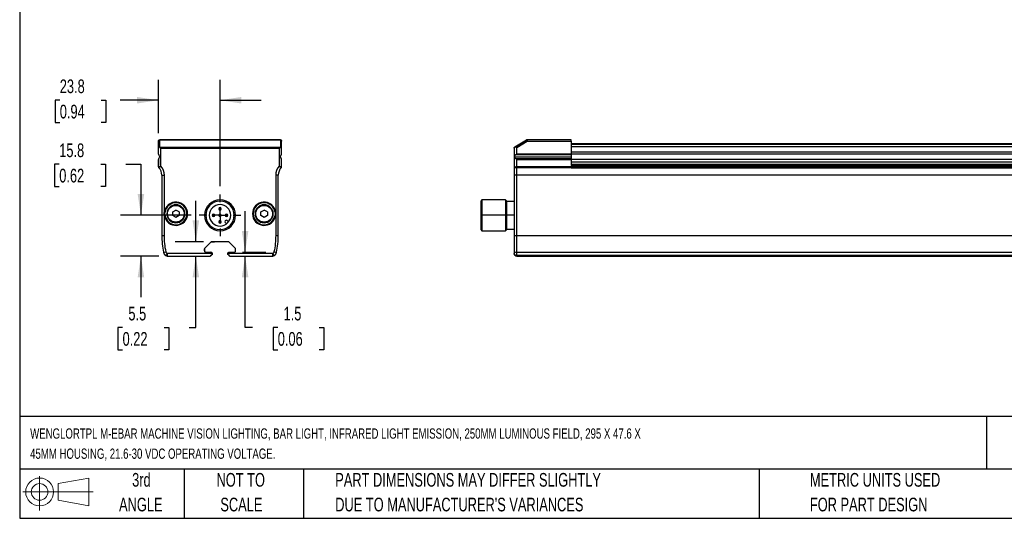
# Model space of a CAD drawing. Header units: millimetres. Extents: x 32 to 1365, y 32 to 1048.
# Tile 1 of 7: x 32 to 793, y 32 to 417. Entities that reach past the tile are written whole.
import ezdxf

# ---------------------------------------------------------------- set-up
doc = ezdxf.new("R2010")
doc.units = ezdxf.units.MM
doc.header["$LTSCALE"] = 5
doc.linetypes.add('CENTERX2', pattern=[20.32, 12.7, -2.54, 2.54, -2.54])
doc.layers.add('CENTER', color=40, linetype='CENTERX2')
doc.layers.add('DIMENSIONS', color=140, linetype='Continuous', lineweight=25)
doc.layers.add('TEXT', color=140, linetype='Continuous', lineweight=25)
doc.styles.add('SLDTEXTSTYLE0', font='TXT', dxfattribs={"width": 0.7})
doc.dimstyles.new('SLDDIMSTYLE0', dxfattribs={"dimtxt": 10.790039, "dimasz": 16.51, "dimexe": 0, "dimexo": 0.0625, "dimgap": 2.69751, "dimtad": 0, "dimtih": 1, "dimtoh": 1, "dimlfac": 0.5, "dimrnd": 1e-09, "dimzin": 12, "dimdsep": 46, "dimtxsty": 'SLDTEXTSTYLE0', "dimsah": 1, "dimcen": 0.09, "dimadec": 0, "dimazin": 3, "dimtfac": 1, "dimtmove": 0, "dimatfit": 0, "dimfxl": 0, "dimfrac": 2, "dimtolj": 1, "dimtzin": 12, "dimarcsym": 0})

# ---------------------------------------------------------------- blocks, each defined once
blk = doc.blocks.new('Block11')
at = {"color": 7, "linetype": 'Continuous', "lineweight": 18}
for p, q in [((12.94, 26.55), (12.94, 0)), ((27.4, 20.84), (50.88, 25.16)), ((50.88, 25.16), (50.88, 3.66)), ((27.4, 7.98), (27.4, 20.84)), ((0, 14.41), (54.37, 14.41)), ((27.4, 7.98), (50.88, 3.66))]:
    blk.add_line(p, q, dxfattribs=at)
for radius in [10.75, 6.43]:
    blk.add_circle((12.94, 14.41), radius, dxfattribs=at)
blk = doc.blocks.new('Block12')
at = {"color": 7, "linetype": 'Continuous'}
blk.add_blockref('Block11', (0, 0), dxfattribs=at)
blk = doc.blocks.new('SW_NOTE_0')
at = {"layer": 'TEXT', "color": 0, "char_height": 7.9375, "attachment_point": 1, "style": 'SLDTEXTSTYLE0'}
for s, insert in [('WENGLORTPL M-EBAR MACHINE VISION LIGHTING, BAR LIGHT, INFRARED LIGHT EMISSION, 250MM LUMINOUS FIELD, 295 X 47.6 X', (0, 10.23)), ('45MM HOUSING, 21.6-30 VDC OPERATING VOLTAGE.', (0, -5.35))]:
    blk.add_mtext(s, dxfattribs=dict(at, insert=insert))
blk = doc.blocks.new('SW_NOTE_0_3')
at = {"layer": 'TEXT', "color": 0, "char_height": 10.5833, "attachment_point": 1, "style": 'SLDTEXTSTYLE0'}
for s, insert in [('PART DIMENSIONS MAY DIFFER SLIGHTLY', (0, 13.64)), ("DUE TO MANUFACTURER'S VARIANCES", (0, -5.47))]:
    blk.add_mtext(s, dxfattribs=dict(at, insert=insert))
blk = doc.blocks.new('SW_NOTE_0_4')
at = {"layer": 'TEXT', "color": 0, "char_height": 10.583, "attachment_point": 2, "style": 'SLDTEXTSTYLE0'}
for s, insert in [('NOT TO', (26.29, 13.64)), ('SCALE', (26.77, -5.47))]:
    blk.add_mtext(s, dxfattribs=dict(at, insert=insert))
blk = doc.blocks.new('SW_NOTE_0_5')
at = {"layer": 'TEXT', "color": 0, "char_height": 10.583, "attachment_point": 2, "style": 'SLDTEXTSTYLE0'}
for s, insert in [('3rd', (11.58, 13.64)), ('ANGLE', (11.09, -5.47))]:
    blk.add_mtext(s, dxfattribs=dict(at, insert=insert))
blk = doc.blocks.new('SW_NOTE_0_6')
at = {"layer": 'TEXT', "color": 0, "char_height": 10.5833, "attachment_point": 1, "style": 'SLDTEXTSTYLE0'}
for s, insert in [('METRIC UNITS USED', (0, 13.64)), ('FOR PART DESIGN', (0, -5.47))]:
    blk.add_mtext(s, dxfattribs=dict(at, insert=insert))
blk = doc.blocks.new('_D_9')
at = {"layer": 'DIMENSIONS'}
for p, q in [((62.31, 305.64), (58.69, 305.64)), ((58.69, 305.64), (58.69, 288.49)), ((94.38, 305.64), (98, 305.64)), ((98, 305.64), (98, 288.49)), ((113.83, 305.64), (125.44, 305.64)), ((125.44, 305.64), (125.44, 266.13)), ((58.69, 288.49), (62.31, 288.49)), ((98, 288.49), (94.38, 288.49)), ((164.13, 266.13), (109.57, 266.13)), ((139.37, 234.63), (109.57, 234.63)), ((125.44, 234.63), (125.44, 202.88))]:
    blk.add_line(p, q, dxfattribs=at)
for points in [[(125.44, 266.13), (127.98, 282.64), (122.9, 282.64)], [(125.44, 234.63), (122.9, 218.12), (127.98, 218.12)]]:
    blk.add_solid(points, dxfattribs=at)
at = {"layer": 'DIMENSIONS', "char_height": 10.583, "attachment_point": 1, "style": 'SLDTEXTSTYLE0'}
for s, insert in [('15.8', (62.31, 321.7)), ('0.62', (62.31, 302.13))]:
    blk.add_mtext(s, dxfattribs=dict(at, insert=insert))
blk = doc.blocks.new('_D_10')
at = {"layer": 'DIMENSIONS'}
for p, q in [((138.93, 329.78), (138.93, 371.02)), ((186.56, 288.56), (186.56, 371.02)), ((62.73, 355.14), (59.1, 355.14)), ((59.1, 355.14), (59.1, 338)), ((94.79, 355.14), (98.42, 355.14)), ((98.42, 355.14), (98.42, 338)), ((138.93, 355.14), (109.41, 355.14)), ((186.56, 355.14), (218.31, 355.14)), ((59.1, 338), (62.73, 338)), ((98.42, 338), (94.79, 338))]:
    blk.add_line(p, q, dxfattribs=at)
for points in [[(138.93, 355.14), (122.42, 357.68), (122.42, 352.6)], [(186.56, 355.14), (203.07, 352.6), (203.07, 357.68)]]:
    blk.add_solid(points, dxfattribs=at)
at = {"layer": 'DIMENSIONS', "char_height": 10.583, "attachment_point": 1, "style": 'SLDTEXTSTYLE0'}
for s, insert in [('23.8', (62.73, 371.2)), ('0.94', (62.73, 351.64))]:
    blk.add_mtext(s, dxfattribs=dict(at, insert=insert))
blk = doc.blocks.new('_D_11')
at = {"layer": 'DIMENSIONS'}
for p, q in [((205.95, 237.61), (205.95, 269.36)), ((203.93, 237.61), (221.83, 237.61)), ((205.95, 179.35), (205.95, 234.63)), ((211.71, 179.35), (205.95, 179.35)), ((231.16, 179.35), (227.54, 179.35)), ((227.54, 179.35), (227.54, 162.2)), ((263.23, 179.35), (266.85, 179.35)), ((266.85, 179.35), (266.85, 162.2)), ((227.54, 162.2), (231.16, 162.2)), ((266.85, 162.2), (263.23, 162.2))]:
    blk.add_line(p, q, dxfattribs=at)
for points in [[(205.95, 237.61), (208.49, 254.12), (203.41, 254.12)], [(205.95, 234.63), (203.41, 218.12), (208.49, 218.12)]]:
    blk.add_solid(points, dxfattribs=at)
at = {"layer": 'DIMENSIONS', "char_height": 10.583, "attachment_point": 1, "style": 'SLDTEXTSTYLE0'}
for s, insert in [('1.5', (235.65, 195.4)), ('0.06', (231.16, 175.84))]:
    blk.add_mtext(s, dxfattribs=dict(at, insert=insert))
blk = doc.blocks.new('_D_12')
at = {"layer": 'DIMENSIONS'}
for p, q in [((167.88, 245.65), (167.88, 277.4)), ((173.74, 245.65), (152, 245.65)), ((167.88, 179.35), (167.88, 234.63)), ((111.24, 179.35), (107.62, 179.35)), ((107.62, 179.35), (107.62, 162.2)), ((143.31, 179.35), (146.93, 179.35)), ((146.93, 179.35), (146.93, 162.2)), ((162.76, 179.35), (167.88, 179.35)), ((107.62, 162.2), (111.24, 162.2)), ((146.93, 162.2), (143.31, 162.2))]:
    blk.add_line(p, q, dxfattribs=at)
for points in [[(167.88, 245.65), (170.42, 262.16), (165.34, 262.16)], [(167.88, 234.63), (165.34, 218.12), (170.42, 218.12)]]:
    blk.add_solid(points, dxfattribs=at)
at = {"layer": 'DIMENSIONS', "char_height": 10.583, "attachment_point": 1, "style": 'SLDTEXTSTYLE0'}
for s, insert in [('5.5', (115.73, 195.4)), ('0.22', (111.24, 175.84))]:
    blk.add_mtext(s, dxfattribs=dict(at, insert=insert))
blk = doc.blocks.new('SW_CENTERMARKSYMBOL_0')
at = {"layer": 'CENTER', "color": 0}
for p, q in [((0, 10.16), (0, 16.08)), ((-10.16, 0), (-16.08, 0)), ((0, 0), (-5.08, 0)), ((0, 0), (0, 5.08)), ((0, 0), (0, -5.08)), ((0, 0), (5.08, 0)), ((10.16, 0), (16.08, 0)), ((0, -10.16), (0, -16.08))]:
    blk.add_line(p, q, dxfattribs=at)

msp = doc.modelspace()

# ---------------------------------------------------------------- linework, layer by layer
for p, q in [((138.929, 318.607), (138.929, 323.432)), ((139.929, 318.865), (139.929, 324.289)), ((232.99, 324.631), (140.129, 324.631)), ((140.129, 324.489), (232.99, 324.489)), ((233.189, 324.289), (233.189, 318.865)), ((234.189, 318.607), (234.189, 323.432)), ((423.324, 324.289), (414.283, 318.865)), ((414.283, 318.865), (423.324, 324.289)), ((415.798, 318.607), (423.838, 323.432)), ((423.657, 324.489), (423.657, 324.489)), ((423.838, 323.432), (457.798, 323.432)), ((457.798, 324.631), (424.171, 324.631)), ((457.798, 323.432), (457.798, 324.631)), ((457.798, 323.432), (457.798, 313.471)), ((957.798, 321.431), (457.798, 321.431)), ((457.798, 321.231), (957.798, 321.231)), ((957.798, 321.031), (457.798, 321.031)), ((138.929, 313.471), (138.929, 318.607)), ((139.929, 318.865), (233.189, 318.865)), ((140.929, 304.052), (140.929, 318.007)), ((140.929, 318.007), (232.189, 318.007)), ((232.189, 318.007), (232.189, 304.052)), ((234.189, 313.471), (234.189, 318.607)), ((413.798, 318.007), (413.798, 304.052)), ((414.283, 318.865), (414.283, 318.865)), ((457.798, 312.791), (414.8, 312.791)), ((457.798, 313.346), (415.62, 313.346)), ((457.798, 313.365), (415.646, 313.365)), ((457.798, 313.389), (415.68, 313.389)), ((457.798, 313.436), (415.748, 313.436)), ((415.798, 313.471), (415.798, 318.607)), ((457.798, 313.471), (415.798, 313.471)), ((957.798, 319.031), (457.798, 319.031)), ((457.798, 315.336), (957.798, 315.336)), ((457.798, 313.686), (957.798, 313.686)), ((457.798, 313.471), (457.798, 313.436)), ((457.798, 313.436), (457.798, 313.389)), ((457.798, 313.389), (457.798, 313.365)), ((457.798, 313.365), (457.798, 313.346)), ((457.798, 312.791), (457.798, 311.431)), ((138.929, 303.657), (138.929, 309.392)), ((138.929, 309.392), (138.929, 304.631)), ((234.189, 303.657), (234.189, 309.392)), ((234.189, 304.631), (234.189, 309.392)), ((414.198, 311.431), (457.798, 311.431)), ((414.8, 310.072), (457.798, 310.072)), ((414.842, 310.046), (457.798, 310.046)), ((414.899, 310.009), (457.798, 310.009)), ((414.929, 309.99), (457.798, 309.99)), ((414.952, 309.975), (457.798, 309.975)), ((415.798, 303.657), (415.798, 309.392)), ((415.798, 309.392), (457.798, 309.392)), ((457.798, 311.431), (457.798, 310.072)), ((457.798, 310.072), (457.798, 310.046)), ((457.798, 310.046), (457.798, 310.009)), ((457.798, 310.009), (457.798, 309.99)), ((457.798, 309.99), (457.798, 309.975)), ((457.798, 309.392), (457.798, 304.631)), ((957.798, 309.177), (457.798, 309.177)), ((457.798, 307.527), (957.798, 307.527)), ((457.798, 305.631), (957.798, 305.631)), ((957.798, 305.231), (457.798, 305.231)), ((457.798, 304.631), (957.798, 304.631)), ((141.559, 297.231), (143.559, 297.231)), ((141.559, 297.231), (141.559, 250.631)), ((143.559, 268.669), (143.559, 297.231)), ((229.559, 297.231), (229.559, 268.669)), ((231.559, 297.231), (229.559, 297.231)), ((231.559, 250.631), (231.559, 297.231)), ((415.798, 297.231), (413.798, 297.231)), ((413.798, 297.231), (413.798, 268.669)), ((457.798, 303.655), (415.798, 303.657)), ((457.798, 302.954), (415.798, 302.952)), ((415.798, 297.231), (415.798, 302.952)), ((976.098, 297.231), (415.798, 297.231)), ((415.798, 250.631), (415.798, 297.231)), ((957.798, 303.655), (457.798, 303.655)), ((457.798, 302.954), (957.798, 302.954)), ((388.978, 278.131), (387.978, 277.131)), ((387.978, 277.131), (387.978, 266.131)), ((407.178, 278.131), (388.978, 278.131)), ((388.978, 278.131), (388.978, 266.131)), ((408.178, 277.131), (407.178, 278.131)), ((407.178, 278.131), (407.178, 266.131)), ((408.178, 266.131), (408.178, 277.131)), ((413.798, 276.881), (408.178, 276.881)), ((143.559, 268.669), (144.054, 268.595)), ((145.959, 267.331), (145.459, 267.331)), ((149.965, 268.771), (152.459, 270.211)), ((149.965, 265.891), (149.965, 268.771)), ((154.953, 268.771), (152.459, 270.211)), ((154.953, 268.771), (154.953, 265.891)), ((159.459, 267.331), (158.959, 267.331)), ((185.559, 271.131), (186.291, 271.131)), ((186.828, 271.131), (187.559, 271.131)), ((212.159, 267.331), (211.659, 267.331)), ((214.159, 267.331), (213.659, 267.331)), ((218.165, 268.771), (220.659, 270.211)), ((218.165, 265.891), (218.165, 268.771)), ((223.153, 268.771), (220.659, 270.211)), ((223.153, 268.771), (223.153, 265.891)), ((227.659, 267.331), (227.159, 267.331)), ((229.065, 268.595), (229.559, 268.669)), ((413.798, 268.463), (413.798, 267.331)), ((413.798, 267.331), (413.798, 266.131)), ((144.054, 266.068), (143.559, 265.994)), ((143.559, 250.631), (143.559, 265.994)), ((152.459, 264.451), (149.965, 265.891)), ((154.953, 265.891), (152.459, 264.451)), ((175.559, 266.131), (174.559, 266.131)), ((180.559, 266.131), (181.291, 266.131)), ((181.828, 266.131), (182.559, 266.131)), ((185.559, 266.131), (186.291, 266.131)), ((185.559, 261.131), (186.291, 261.131)), ((186.828, 266.131), (187.559, 266.131)), ((186.828, 261.131), (187.559, 261.131)), ((190.559, 266.131), (191.291, 266.131)), ((190.731, 260.262), (191.518, 259.476)), ((191.828, 266.131), (192.559, 266.131)), ((192.428, 261.96), (193.215, 261.173)), ((198.559, 266.131), (197.559, 266.131)), ((220.659, 264.451), (218.165, 265.891)), ((223.153, 265.891), (220.659, 264.451)), ((229.559, 265.994), (229.065, 266.068)), ((229.559, 265.994), (229.559, 250.631)), ((388.978, 266.131), (387.978, 266.131)), ((387.978, 266.131), (387.978, 255.131)), ((388.978, 266.131), (388.978, 254.131)), ((407.178, 266.131), (388.978, 266.131)), ((407.178, 266.131), (407.178, 254.131)), ((408.178, 266.131), (407.178, 266.131)), ((408.178, 255.131), (408.178, 266.131)), ((413.798, 266.131), (408.178, 266.131)), ((413.798, 265.994), (413.798, 250.631)), ((387.978, 255.131), (388.978, 254.131)), ((388.978, 254.131), (407.178, 254.131)), ((407.178, 254.131), (408.178, 255.131)), ((408.178, 255.381), (413.798, 255.381)), ((141.559, 250.631), (143.559, 250.631)), ((179.379, 245.36), (174.83, 240.812)), ((179.388, 245.339), (174.852, 240.803)), ((193.033, 245.653), (180.086, 245.653)), ((180.095, 245.631), (182.359, 245.631)), ((182.359, 245.631), (182.381, 245.653)), ((190.759, 245.631), (190.737, 245.653)), ((193.024, 245.631), (190.759, 245.631)), ((198.266, 240.803), (193.731, 245.339)), ((198.288, 240.812), (193.74, 245.36)), ((229.559, 250.631), (231.559, 250.631)), ((413.798, 250.631), (415.798, 250.631)), ((415.798, 237.494), (415.798, 250.631)), ((415.798, 250.631), (976.098, 250.631)), ((142.901, 237.494), (144.859, 237.898)), ((180.54, 236.631), (145.719, 236.631)), ((145.719, 236.631), (145.719, 234.631)), ((174.537, 240.105), (174.537, 238.61)), ((174.559, 238.631), (174.559, 240.096)), ((175.537, 237.61), (179.537, 237.61)), ((175.559, 237.631), (179.559, 237.631)), ((180.559, 236.031), (180.559, 236.631)), ((192.559, 236.031), (192.559, 236.631)), ((227.399, 236.631), (192.578, 236.631)), ((193.559, 237.631), (197.559, 237.631)), ((193.581, 237.61), (197.581, 237.61)), ((198.559, 238.631), (198.559, 240.096)), ((198.581, 238.61), (198.581, 240.105)), ((227.399, 234.631), (227.399, 236.631)), ((228.259, 237.898), (230.218, 237.494)), ((415.798, 237.494), (976.098, 237.494)), ((415.798, 234.961), (415.798, 237.494)), ((145.719, 234.631), (179.159, 234.631)), ((179.559, 235.031), (179.559, 235.231)), ((179.959, 235.631), (180.159, 235.631)), ((193.159, 235.631), (192.959, 235.631)), ((193.159, 235.631), (193.216, 235.627)), ((193.559, 235.031), (193.559, 235.231)), ((193.959, 234.631), (227.399, 234.631)), ((976.098, 234.961), (415.798, 234.961)), ((415.798, 234.961), (415.798, 234.631)), ((415.798, 234.631), (976.098, 234.631))]:
    msp.add_line(p, q)
for centre, radius, start, end in [((133.4, 297.231), 8.159, 360, 44.519596), ((239.718, 297.231), 8.159, 135.480404, 180), ((152.459, 267.331), 8.5, 0, 171.450921), ((152.459, 267.331), 7, 0, 180), ((186.559, 266.131), 12, 0, 180), ((186.559, 266.131), 11, 0, 180), ((186.559, 266.131), 8.3, 0, 180), ((220.659, 267.331), 8.5, 8.549079, 180), ((220.659, 267.331), 7, 0, 180), ((152.459, 267.331), 8.5, 188.549079, 0), ((152.459, 267.331), 7, 180, 0), ((181.559, 266.131), 1, 0, 180), ((181.559, 266.131), 0.268, 0, 180), ((186.559, 271.131), 1, 0, 180), ((186.559, 271.131), 1, 180, 0), ((186.559, 266.131), 1, 0, 180), ((186.559, 271.131), 0.268, 0, 180), ((186.559, 271.131), 0.268, 180, 0), ((186.559, 266.131), 0.268, 0, 180), ((191.559, 266.131), 1, 0, 180), ((191.559, 266.131), 0.268, 0, 180), ((220.659, 267.331), 8.5, 180, 351.450921), ((220.659, 267.331), 7, 180, 0), ((186.559, 266.131), 12, 180, 0), ((186.559, 266.131), 11, 180, 0), ((186.559, 266.131), 8.3, 180, 0), ((181.559, 266.131), 1, 180, 0), ((181.559, 266.131), 0.268, 180, 0), ((186.559, 266.131), 1, 180, 0), ((186.559, 261.131), 1, 0, 180), ((186.559, 261.131), 1, 180, 0), ((186.559, 266.131), 0.268, 180, 0), ((186.559, 261.131), 0.268, 0, 180), ((186.559, 261.131), 0.268, 180, 0), ((191.58, 261.111), 1.2, 45, 180), ((191.58, 261.111), 1.2, 180, 225), ((191.559, 266.131), 1, 180, 0), ((191.559, 266.131), 0.268, 180, 0), ((206.559, 250.631), 65, 180, 191.660685), ((180.086, 244.653), 1, 89.999938, 135.000062), ((180.095, 244.631), 1, 90, 135), ((193.024, 244.631), 1, 45, 90), ((193.033, 244.653), 1, 44.999938, 90.000062), ((166.559, 250.631), 65, 348.339315, 360), ((146.818, 238.302), 4, 191.660685, 236.666094), ((175.537, 240.105), 1, 134.999938, 180.000031), ((175.537, 238.61), 1, 180, 270.000747), ((175.559, 240.096), 1, 135, 180), ((175.559, 238.631), 1, 180, 270), ((179.537, 236.61), 1, 33.547656, 90.000729), ((179.559, 236.631), 1, 0, 90), ((197.559, 240.096), 1, 0, 45), ((197.581, 240.105), 1, 359.999938, 45.000062), ((226.3, 238.302), 4, 303.333906, 348.339315), ((415.318, 240.271), 2.818, 237.349115, 279.798039), ((415.798, 236.631), 2, 180, 270), ((145.719, 236.631), 2, 236.666094, 270), ((227.399, 236.631), 2, 270, 303.333906)]:
    msp.add_arc(centre, radius, start, end)
for points, knots in [([(138.929, 323.432), (138.931, 323.482), (138.935, 323.579), (138.961, 323.718), (139, 323.845), (139.048, 323.957), (139.103, 324.057), (139.161, 324.143), (139.22, 324.216), (139.334, 324.339), (139.528, 324.485), (139.822, 324.609), (140.028, 324.624), (140.129, 324.631)], [0, 0, 0, 0, 0.0814671, 0.1577432, 0.22882991, 0.29472954, 0.35544532, 0.41098173, 0.46134496, 0.50654365, 0.6781882, 0.84244531, 1, 1, 1, 1]), ([(139.929, 324.289), (139.667, 324.289), (139.407, 324.197), (139.037, 323.879), (138.929, 323.656), (138.929, 323.432)], [0, 0, 0, 0, 0.5, 0.5, 1, 1, 1, 1]), ([(140.129, 324.489), (140.115, 324.488), (140.088, 324.487), (140.049, 324.474), (140.015, 324.455), (139.974, 324.42), (139.936, 324.364), (139.932, 324.315), (139.929, 324.289)], [0, 0, 0, 0, 0.08583, 0.1759767, 0.2794135, 0.4022347, 0.6822456, 1, 1, 1, 1]), ([(232.99, 324.631), (233.04, 324.63), (233.141, 324.626), (233.291, 324.596), (233.439, 324.548), (233.583, 324.479), (233.718, 324.39), (233.862, 324.264), (234.014, 324.075), (234.157, 323.79), (234.178, 323.559), (234.189, 323.432)], [0, 0, 0, 0, 0.0781504, 0.1578977, 0.2393358, 0.3225534, 0.4076333, 0.494653, 0.626455, 0.7949133, 1, 1, 1, 1]), ([(233.189, 324.289), (233.188, 324.307), (233.186, 324.34), (233.166, 324.388), (233.135, 324.429), (233.096, 324.461), (233.047, 324.484), (233.008, 324.487), (232.99, 324.489)], [0, 0, 0, 0, 0.214888, 0.4126338, 0.59816, 0.7566533, 0.884538, 1, 1, 1, 1]), ([(234.189, 323.432), (234.189, 323.656), (234.081, 323.879), (233.711, 324.197), (233.451, 324.289), (233.189, 324.289)], [0, 0, 0, 0, 0.5, 0.5, 1, 1, 1, 1]), ([(423.324, 324.289), (423.353, 324.307), (423.409, 324.34), (423.488, 324.388), (423.557, 324.429), (423.611, 324.461), (423.649, 324.484), (423.654, 324.487), (423.657, 324.489)], [0, 0, 0, 0, 0.214888, 0.4126338, 0.59816, 0.7566533, 0.884538, 1, 1, 1, 1]), ([(423.657, 324.489), (423.655, 324.488), (423.653, 324.487), (423.632, 324.474), (423.6, 324.455), (423.542, 324.42), (423.448, 324.364), (423.367, 324.315), (423.324, 324.289)], [0, 0, 0, 0, 0.08583, 0.1759767, 0.2794135, 0.4022347, 0.6822456, 1, 1, 1, 1]), ([(423.838, 323.432), (423.704, 323.656), (423.57, 323.879), (423.379, 324.197), (423.324, 324.289), (423.324, 324.289)], [0, 0, 0, 0, 0.5, 0.5, 1, 1, 1, 1]), ([(424.146, 324.539), (424.117, 324.558), (424.063, 324.593), (423.971, 324.603), (423.878, 324.59), (423.809, 324.563), (423.776, 324.55)], [0, 0, 0, 0, 0.3127838, 0.5807285, 0.8070107, 1, 1, 1, 1]), ([(424.145, 324.539), (424.136, 324.507), (424.118, 324.439), (424.067, 324.252), (423.996, 324.006), (423.915, 323.711), (423.865, 323.529), (423.838, 323.432)], [0, 0, 0, 0, 0.1580813, 0.3300121, 0.6096987, 0.791134, 1, 1, 1, 1]), ([(424.171, 324.631), (424.169, 324.623), (424.166, 324.613), (424.146, 324.541), (424.145, 324.539)], [0, 0, 0, 0, 0.9747034, 1, 1, 1, 1]), ([(139.78, 318.778), (139.734, 318.788), (139.64, 318.809), (139.506, 318.822), (139.377, 318.824), (139.255, 318.814), (139.146, 318.792), (139.052, 318.757), (138.986, 318.715), (138.939, 318.663), (138.933, 318.628), (138.929, 318.607)], [0, 0, 0, 0, 0.08906779, 0.18311141, 0.28261815, 0.38799937, 0.49960131, 0.61737731, 0.74960919, 0.85083433, 1, 1, 1, 1]), ([(138.929, 313.471), (138.931, 313.429), (138.933, 313.353), (138.952, 313.254), (138.968, 313.195), (138.976, 313.169), (138.977, 313.167)], [0, 0, 0, 0, 0.4131607, 0.7394256, 0.978784, 1, 1, 1, 1]), ([(138.977, 313.167), (138.995, 313.117), (139.029, 313.022), (139.087, 312.934), (139.114, 312.892)], [0, 0, 0, 0, 0.530129, 1, 1, 1, 1]), ([(139.196, 312.791), (139.319, 312.659), (139.462, 312.464), (139.668, 311.988), (139.729, 311.708), (139.729, 311.155), (139.669, 310.879), (139.462, 310.399), (139.319, 310.204), (139.196, 310.072)], [0, 0, 0, 0, 0.25, 0.25, 0.5, 0.5, 0.75, 0.75, 1, 1, 1, 1]), ([(139.78, 318.778), (139.82, 318.755), (139.903, 318.706), (140.037, 318.621), (140.183, 318.525), (140.366, 318.402), (140.616, 318.229), (140.814, 318.089), (140.929, 318.007)], [0, 0, 0, 0, 0.1105027, 0.2305063, 0.3600885, 0.4993112, 0.7065266, 1, 1, 1, 1]), ([(232.189, 318.007), (232.251, 318.051), (232.367, 318.133), (232.527, 318.246), (232.661, 318.339), (232.846, 318.466), (233.073, 318.619), (233.255, 318.728), (233.339, 318.778)], [0, 0, 0, 0, 0.1576244, 0.2936686, 0.4081329, 0.5010202, 0.7696282, 1, 1, 1, 1]), ([(234.189, 318.607), (234.187, 318.622), (234.184, 318.648), (234.161, 318.683), (234.125, 318.719), (234.067, 318.757), (233.954, 318.799), (233.792, 318.825), (233.576, 318.825), (233.415, 318.793), (233.339, 318.778)], [0, 0, 0, 0, 0.1044095, 0.1877565, 0.2500366, 0.3827238, 0.5006614, 0.6830749, 0.848885, 1, 1, 1, 1]), ([(233.389, 311.431), (233.391, 311.488), (233.393, 311.601), (233.415, 311.767), (233.448, 311.927), (233.495, 312.081), (233.565, 312.26), (233.664, 312.454), (233.795, 312.647), (233.88, 312.743), (233.923, 312.791)], [0, 0, 0, 0, 0.10276574, 0.20308158, 0.30207098, 0.40090254, 0.50075013, 0.66588114, 0.8304321, 1, 1, 1, 1]), ([(233.923, 312.791), (233.955, 312.83), (234.025, 312.911), (234.071, 313.001), (234.095, 313.048)], [0, 0, 0, 0, 0.4735661, 1, 1, 1, 1]), ([(234.095, 313.048), (234.096, 313.051), (234.116, 313.094), (234.154, 313.193), (234.171, 313.291), (234.181, 313.346)], [0, 0, 0, 0, 0.0279475, 0.4474191, 1, 1, 1, 1]), ([(234.186, 313.389), (234.186, 313.399), (234.187, 313.418), (234.188, 313.43), (234.189, 313.436)], [0, 0, 0, 0, 0.5329511, 1, 1, 1, 1]), ([(413.798, 318.007), (413.799, 318.051), (413.802, 318.133), (413.825, 318.246), (413.853, 318.339), (413.904, 318.466), (413.992, 318.619), (414.107, 318.728), (414.161, 318.778)], [0, 0, 0, 0, 0.1576244, 0.2936686, 0.4081329, 0.5010202, 0.7696282, 1, 1, 1, 1]), ([(414.161, 318.778), (414.134, 318.755), (414.078, 318.706), (414.006, 318.621), (413.939, 318.525), (413.875, 318.402), (413.813, 318.229), (413.803, 318.089), (413.798, 318.007)], [0, 0, 0, 0, 0.1105027, 0.2305063, 0.3600885, 0.4993112, 0.7065266, 1, 1, 1, 1]), ([(415.798, 318.607), (415.732, 318.622), (415.613, 318.648), (415.457, 318.683), (415.285, 318.719), (415.094, 318.757), (414.841, 318.799), (414.587, 318.825), (414.343, 318.825), (414.22, 318.793), (414.161, 318.778)], [0, 0, 0, 0, 0.1044095, 0.1877565, 0.2500366, 0.3827238, 0.5006614, 0.6830749, 0.848885, 1, 1, 1, 1]), ([(414.198, 311.431), (414.199, 311.488), (414.201, 311.601), (414.217, 311.767), (414.244, 311.927), (414.282, 312.081), (414.344, 312.26), (414.443, 312.454), (414.596, 312.647), (414.731, 312.743), (414.8, 312.791)], [0, 0, 0, 0, 0.10276574, 0.20308158, 0.30207098, 0.40090254, 0.50075013, 0.66588114, 0.8304321, 1, 1, 1, 1]), ([(414.8, 312.791), (414.861, 312.83), (414.989, 312.911), (415.121, 313.001), (415.191, 313.048)], [0, 0, 0, 0, 0.4735661, 1, 1, 1, 1]), ([(415.191, 313.048), (415.195, 313.051), (415.258, 313.094), (415.4, 313.193), (415.54, 313.291), (415.62, 313.346)], [0, 0, 0, 0, 0.0279475, 0.4474191, 1, 1, 1, 1]), ([(415.68, 313.389), (415.691, 313.399), (415.711, 313.418), (415.736, 313.43), (415.748, 313.436)], [0, 0, 0, 0, 0.5329511, 1, 1, 1, 1]), ([(457.798, 313.346), (457.798, 313.294), (457.798, 313.192), (457.798, 313.046), (457.798, 312.91), (457.798, 312.831), (457.798, 312.791)], [0, 0, 0, 0, 0.2536819, 0.5007548, 0.7474432, 1, 1, 1, 1]), ([(138.933, 309.474), (138.932, 309.464), (138.931, 309.445), (138.93, 309.433), (138.93, 309.427)], [0, 0, 0, 0, 0.5329616, 1, 1, 1, 1]), ([(139.023, 309.815), (139.022, 309.812), (139.002, 309.769), (138.964, 309.67), (138.947, 309.572), (138.937, 309.517)], [0, 0, 0, 0, 0.0279455, 0.4474394, 1, 1, 1, 1]), ([(139.196, 310.072), (139.163, 310.033), (139.094, 309.952), (139.048, 309.862), (139.023, 309.815)], [0, 0, 0, 0, 0.473569, 1, 1, 1, 1]), ([(233.923, 310.072), (233.897, 310.1), (233.846, 310.156), (233.767, 310.259), (233.69, 310.373), (233.617, 310.499), (233.519, 310.705), (233.413, 311.015), (233.397, 311.292), (233.389, 311.431)], [0, 0, 0, 0, 0.10309, 0.2035835, 0.302657, 0.4015385, 0.501463, 0.7484152, 1, 1, 1, 1]), ([(234.141, 309.699), (234.122, 309.749), (234.087, 309.845), (234.029, 309.933), (234.001, 309.975)], [0, 0, 0, 0, 0.530649, 1, 1, 1, 1]), ([(234.189, 309.392), (234.188, 309.435), (234.185, 309.512), (234.166, 309.612), (234.15, 309.671), (234.142, 309.696), (234.141, 309.699)], [0, 0, 0, 0, 0.4188354, 0.7449608, 0.9783618, 1, 1, 1, 1]), ([(414.8, 310.072), (414.757, 310.1), (414.674, 310.156), (414.566, 310.259), (414.474, 310.373), (414.396, 310.499), (414.301, 310.705), (414.215, 311.015), (414.203, 311.292), (414.198, 311.431)], [0, 0, 0, 0, 0.10309, 0.2035835, 0.302657, 0.4015385, 0.501463, 0.7484152, 1, 1, 1, 1]), ([(415.36, 309.699), (415.287, 309.749), (415.149, 309.845), (415.015, 309.933), (414.952, 309.975)], [0, 0, 0, 0, 0.530649, 1, 1, 1, 1]), ([(415.798, 309.392), (415.736, 309.435), (415.627, 309.512), (415.485, 309.612), (415.401, 309.671), (415.364, 309.696), (415.36, 309.699)], [0, 0, 0, 0, 0.4188354, 0.7449608, 0.9783618, 1, 1, 1, 1]), ([(457.798, 309.975), (457.798, 309.931), (457.798, 309.844), (457.798, 309.699), (457.798, 309.548), (457.798, 309.444), (457.798, 309.392)], [0, 0, 0, 0, 0.2536821, 0.5007546, 0.7474426, 1, 1, 1, 1]), ([(138.929, 303.657), (138.931, 303.658), (138.935, 303.659), (138.964, 303.666), (139.01, 303.676), (139.076, 303.69), (139.16, 303.706), (139.262, 303.727), (139.383, 303.75), (139.556, 303.785), (139.811, 303.835), (140.13, 303.898), (140.509, 303.972), (140.769, 304.022), (140.929, 304.052)], [0, 0, 0, 0, 0.06063263, 0.12177215, 0.18343693, 0.24564484, 0.3084133, 0.37175928, 0.43569926, 0.50024929, 0.61761773, 0.74981659, 0.84597844, 1, 1, 1, 1]), ([(138.929, 303.657), (138.929, 303.53), (138.955, 303.398), (139.054, 303.154), (139.129, 303.043), (139.218, 302.952)], [0, 0, 0, 0, 0.5, 0.5, 1, 1, 1, 1]), ([(139.218, 302.952), (139.218, 302.952), (139.266, 302.985), (139.444, 303.105), (139.575, 303.192), (140.052, 303.505), (140.489, 303.783), (140.929, 304.052)], [0, 0, 0, 0, 0.25, 0.25, 0.5, 0.5, 1, 1, 1, 1]), ([(232.189, 304.052), (232.26, 304.038), (232.393, 304.013), (232.576, 303.978), (232.728, 303.949), (232.849, 303.925), (233.048, 303.886), (233.308, 303.835), (233.614, 303.774), (233.863, 303.725), (234.05, 303.688), (234.167, 303.664), (234.182, 303.659), (234.189, 303.657)], [0, 0, 0, 0, 0.068703, 0.1281199, 0.1782478, 0.2190844, 0.2506277, 0.3828283, 0.5002544, 0.6286001, 0.7545825, 0.8783354, 1, 1, 1, 1]), ([(232.189, 304.052), (232.63, 303.783), (233.066, 303.505), (233.543, 303.192), (233.674, 303.105), (233.853, 302.985), (233.901, 302.952), (233.901, 302.952)], [0, 0, 0, 0, 0.5, 0.5, 0.75, 0.75, 1, 1, 1, 1]), ([(233.901, 302.952), (233.99, 303.043), (234.064, 303.154), (234.164, 303.398), (234.189, 303.53), (234.189, 303.657)], [0, 0, 0, 0, 0.5, 0.5, 1, 1, 1, 1]), ([(413.798, 304.052), (413.8, 304.038), (413.804, 304.013), (413.833, 303.978), (413.87, 303.949), (413.909, 303.925), (413.985, 303.886), (414.124, 303.835), (414.376, 303.774), (414.679, 303.725), (415.032, 303.688), (415.409, 303.664), (415.669, 303.659), (415.798, 303.657)], [0, 0, 0, 0, 0.068703, 0.1281199, 0.1782478, 0.2190844, 0.2506277, 0.3828283, 0.5002544, 0.6286001, 0.7545825, 0.8783354, 1, 1, 1, 1]), ([(413.798, 304.052), (413.798, 303.783), (413.998, 303.505), (414.54, 303.192), (414.762, 303.105), (415.254, 302.985), (415.526, 302.952), (415.798, 302.952)], [0, 0, 0, 0, 0.5, 0.5, 0.75, 0.75, 1, 1, 1, 1]), ([(415.798, 302.952), (415.798, 303.043), (415.798, 303.154), (415.798, 303.398), (415.798, 303.53), (415.798, 303.657)], [0, 0, 0, 0, 0.5, 0.5, 1, 1, 1, 1]), ([(143.559, 265.994), (143.897, 263.748), (145.071, 261.713), (148.621, 258.88), (150.866, 258.187), (155.394, 258.526), (157.511, 259.545), (160.601, 262.874), (161.459, 265.061), (161.459, 269.602), (160.601, 271.789), (157.511, 275.118), (155.394, 276.137), (150.866, 276.476), (148.621, 275.783), (145.071, 272.95), (143.897, 270.915), (143.559, 268.669)], [0, 0, 0, 0, 0.125, 0.125, 0.25, 0.25, 0.375, 0.375, 0.5, 0.5, 0.625, 0.625, 0.75, 0.75, 0.875, 0.875, 1, 1, 1, 1]), ([(229.559, 268.669), (229.222, 270.915), (228.048, 272.95), (224.498, 275.783), (222.253, 276.476), (217.724, 276.137), (215.607, 275.118), (212.518, 271.789), (211.659, 269.602), (211.659, 267.331)], [0, 0, 0, 0, 0.25, 0.25, 0.5, 0.5, 0.75, 0.75, 1, 1, 1, 1]), ([(143.559, 265.994), (143.536, 266.121), (143.489, 266.374), (143.446, 266.757), (143.424, 267.14), (143.424, 267.523), (143.446, 267.906), (143.489, 268.289), (143.536, 268.542), (143.559, 268.669)], [0, 0, 0, 0, 0.1440107, 0.2868702, 0.4290342, 0.5709658, 0.7131298, 0.8559893, 1, 1, 1, 1]), ([(145.959, 267.331), (145.959, 270.919), (148.872, 273.831), (156.047, 273.831), (158.959, 270.919), (158.959, 267.331)], [0, 0, 0, 0, 0.5, 0.5, 1, 1, 1, 1]), ([(158.959, 267.331), (158.959, 263.744), (156.047, 260.831), (148.872, 260.831), (145.959, 263.744), (145.959, 267.331)], [0, 0, 0, 0, 0.5, 0.5, 1, 1, 1, 1]), ([(211.659, 267.331), (211.659, 265.061), (212.518, 262.874), (215.607, 259.545), (217.724, 258.526), (222.253, 258.187), (224.498, 258.88), (228.048, 261.713), (229.222, 263.748), (229.559, 265.994)], [0, 0, 0, 0, 0.25, 0.25, 0.5, 0.5, 0.75, 0.75, 1, 1, 1, 1]), ([(214.159, 267.331), (214.159, 270.919), (217.072, 273.831), (224.247, 273.831), (227.159, 270.919), (227.159, 267.331)], [0, 0, 0, 0, 0.5, 0.5, 1, 1, 1, 1]), ([(227.159, 267.331), (227.159, 263.744), (224.247, 260.831), (217.072, 260.831), (214.159, 263.744), (214.159, 267.331)], [0, 0, 0, 0, 0.5, 0.5, 1, 1, 1, 1]), ([(229.559, 268.669), (229.583, 268.542), (229.629, 268.289), (229.672, 267.906), (229.694, 267.523), (229.694, 267.14), (229.672, 266.757), (229.629, 266.374), (229.583, 266.121), (229.559, 265.994)], [0, 0, 0, 0, 0.1440107, 0.2868702, 0.4290342, 0.5709658, 0.7131298, 0.8559893, 1, 1, 1, 1]), ([(413.798, 268.669), (413.798, 268.542), (413.798, 268.289), (413.801, 267.906), (413.802, 267.523), (413.802, 267.14), (413.801, 266.757), (413.798, 266.374), (413.798, 266.121), (413.798, 265.994)], [0, 0, 0, 0, 0.1440107, 0.2868702, 0.4290342, 0.5709658, 0.7131298, 0.8559893, 1, 1, 1, 1]), ([(144.62, 234.961), (144.62, 234.961), (144.736, 235.137), (145.148, 235.763), (145.428, 236.188), (145.719, 236.631)], [0, 0, 0, 0, 0.5, 0.5, 1, 1, 1, 1]), ([(180.555, 235.971), (180.551, 235.952), (180.542, 235.907), (180.513, 235.84), (180.471, 235.778), (180.405, 235.71), (180.303, 235.646), (180.205, 235.636), (180.159, 235.631)], [0, 0, 0, 0, 0.1014133, 0.2508763, 0.3933906, 0.5012365, 0.7691557, 1, 1, 1, 1]), ([(180.371, 237.162), (180.438, 237.061), (180.485, 236.947), (180.532, 236.758), (180.538, 236.682), (180.54, 236.631)], [0, 0, 0, 0, 0.5, 0.5, 0.94141172, 0.94141172, 0.94141172, 0.94141172]), ([(180.542, 236.567), (180.544, 236.533), (180.549, 236.467), (180.554, 236.401), (180.556, 236.368)], [0, 0, 0, 0, 0.5000051, 1, 1, 1, 1]), ([(192.559, 236.032), (192.559, 236.087), (192.559, 236.197), (192.561, 236.311), (192.562, 236.368)], [0, 0, 0, 0, 0.4999919, 1, 1, 1, 1]), ([(192.959, 235.631), (192.937, 235.633), (192.892, 235.635), (192.823, 235.653), (192.755, 235.685), (192.697, 235.726), (192.647, 235.778), (192.606, 235.84), (192.577, 235.907), (192.568, 235.952), (192.564, 235.971)], [0, 0, 0, 0, 0.1113895, 0.2312683, 0.3604991, 0.4997442, 0.6067345, 0.7492183, 0.8991125, 1, 1, 1, 1]), ([(192.578, 236.631), (192.58, 236.682), (192.586, 236.757), (192.633, 236.946), (192.68, 237.061), (192.748, 237.162)], [0.05869836, 0.05869836, 0.05869836, 0.05869836, 0.5, 0.5, 1, 1, 1, 1]), ([(192.748, 237.162), (192.838, 237.299), (192.963, 237.413), (193.253, 237.568), (193.417, 237.61), (193.581, 237.61)], [0, 0, 0, 0, 0.5, 0.5, 1, 1, 1, 1]), ([(197.581, 237.61), (197.631, 237.611), (197.728, 237.615), (197.868, 237.643), (198.069, 237.715), (198.254, 237.856), (198.411, 238.037), (198.508, 238.2), (198.571, 238.393), (198.577, 238.535), (198.581, 238.61)], [0, 0, 0, 0, 0.0947402, 0.1847222, 0.2717852, 0.4996591, 0.6176903, 0.7284328, 0.8583791, 1, 1, 1, 1]), ([(228.498, 234.961), (228.497, 234.962), (228.496, 234.965), (228.481, 234.988), (228.457, 235.024), (228.422, 235.076), (228.378, 235.144), (228.322, 235.228), (228.255, 235.33), (228.157, 235.479), (228.01, 235.701), (227.827, 235.982), (227.617, 236.298), (227.48, 236.509), (227.399, 236.631)], [0, 0, 0, 0, 0.0595573, 0.1191905, 0.179329, 0.2403765, 0.3027012, 0.3666271, 0.4324273, 0.5003201, 0.6223437, 0.7601551, 0.8599508, 1, 1, 1, 1]), ([(415.798, 234.961), (415.735, 234.962), (415.611, 234.965), (415.424, 234.988), (415.24, 235.024), (415.058, 235.076), (414.88, 235.144), (414.706, 235.228), (414.538, 235.33), (414.339, 235.479), (414.119, 235.701), (413.943, 235.982), (413.822, 236.298), (413.807, 236.509), (413.798, 236.631)], [0, 0, 0, 0, 0.0595573, 0.1191905, 0.179329, 0.2403765, 0.3027012, 0.3666271, 0.4324273, 0.5003201, 0.6223437, 0.7601551, 0.8599508, 1, 1, 1, 1]), ([(179.559, 235.031), (179.557, 235.004), (179.554, 234.945), (179.526, 234.866), (179.482, 234.79), (179.414, 234.717), (179.307, 234.649), (179.214, 234.638), (179.159, 234.631)], [0, 0, 0, 0, 0.104533, 0.2225475, 0.3543307, 0.5000883, 0.7051356, 1, 1, 1, 1]), ([(179.559, 235.231), (179.561, 235.263), (179.565, 235.322), (179.598, 235.412), (179.648, 235.489), (179.713, 235.55), (179.787, 235.595), (179.87, 235.625), (179.93, 235.629), (179.959, 235.631)], [0, 0, 0, 0, 0.1787383, 0.34295, 0.4998141, 0.6256867, 0.7506121, 0.8763027, 1, 1, 1, 1]), ([(193.216, 235.627), (193.242, 235.623), (193.295, 235.613), (193.368, 235.577), (193.44, 235.52), (193.507, 235.444), (193.53, 235.381), (193.541, 235.35)], [0, 0, 0, 0, 0.1606704, 0.3245769, 0.5014059, 0.7526517, 1, 1, 1, 1]), ([(193.541, 235.35), (193.546, 235.331), (193.557, 235.29), (193.559, 235.251), (193.559, 235.231)], [0, 0, 0, 0, 0.489152, 1, 1, 1, 1]), ([(193.959, 234.631), (193.93, 234.633), (193.875, 234.637), (193.802, 234.662), (193.744, 234.692), (193.682, 234.739), (193.62, 234.811), (193.569, 234.914), (193.562, 234.994), (193.559, 235.031)], [0, 0, 0, 0, 0.1586115, 0.2948501, 0.4087188, 0.5002264, 0.6913308, 0.8577292, 1, 1, 1, 1])]:
    msp.add_open_spline(points, degree=3, knots=knots)
for points in [[(140.129, 324.631), (140.129, 324.631), (140.129, 324.582), (140.129, 324.489)], [(232.99, 324.489), (232.99, 324.582), (232.99, 324.631), (232.99, 324.631)], [(423.657, 324.489), (423.811, 324.582), (423.991, 324.631), (424.171, 324.631)], [(139.114, 312.892), (139.118, 312.886), (139.123, 312.879), (139.128, 312.873)], [(139.128, 312.873), (139.133, 312.867), (139.137, 312.86), (139.142, 312.854)], [(139.142, 312.854), (139.152, 312.842), (139.162, 312.83), (139.173, 312.817)], [(139.173, 312.817), (139.18, 312.809), (139.188, 312.8), (139.196, 312.791)], [(139.929, 318.865), (139.879, 318.839), (139.83, 318.81), (139.78, 318.778)], [(233.339, 318.778), (233.289, 318.81), (233.239, 318.839), (233.189, 318.865)], [(234.181, 313.346), (234.182, 313.353), (234.183, 313.359), (234.183, 313.365)], [(234.183, 313.365), (234.184, 313.373), (234.185, 313.381), (234.186, 313.389)], [(234.189, 313.436), (234.189, 313.448), (234.189, 313.459), (234.189, 313.471)], [(414.161, 318.778), (414.199, 318.81), (414.24, 318.839), (414.283, 318.865)], [(414.283, 318.865), (414.24, 318.839), (414.199, 318.81), (414.161, 318.778)], [(415.62, 313.346), (415.629, 313.353), (415.637, 313.359), (415.646, 313.365)], [(415.646, 313.365), (415.657, 313.373), (415.669, 313.381), (415.68, 313.389)], [(415.748, 313.436), (415.764, 313.448), (415.781, 313.459), (415.798, 313.471)], [(138.93, 309.427), (138.929, 309.415), (138.929, 309.404), (138.929, 309.392)], [(138.929, 309.392), (138.929, 309.404), (138.929, 309.415), (138.93, 309.427)], [(138.935, 309.498), (138.934, 309.49), (138.933, 309.482), (138.933, 309.474)], [(138.937, 309.517), (138.936, 309.51), (138.936, 309.504), (138.935, 309.498)], [(233.946, 310.046), (233.938, 310.054), (233.93, 310.063), (233.923, 310.072)], [(233.976, 310.009), (233.966, 310.021), (233.956, 310.033), (233.946, 310.046)], [(233.991, 309.99), (233.986, 309.996), (233.981, 310.003), (233.976, 310.009)], [(234.001, 309.975), (233.998, 309.98), (233.994, 309.985), (233.991, 309.99)], [(414.842, 310.046), (414.828, 310.054), (414.814, 310.063), (414.8, 310.072)], [(414.899, 310.009), (414.88, 310.021), (414.861, 310.033), (414.842, 310.046)], [(414.929, 309.99), (414.919, 309.996), (414.909, 310.003), (414.899, 310.009)], [(414.952, 309.975), (414.944, 309.98), (414.936, 309.985), (414.929, 309.99)], [(143.559, 297.231), (143.559, 299.752), (142.622, 302.184), (140.929, 304.052)], [(232.189, 304.052), (230.497, 302.184), (229.559, 299.752), (229.559, 297.231)], [(413.798, 304.052), (413.798, 302.184), (413.798, 299.752), (413.798, 297.231)], [(457.798, 303.655), (457.798, 303.396), (457.798, 303.138), (457.798, 302.954)], [(143.959, 267.331), (143.959, 267.753), (143.99, 268.174), (144.054, 268.595)], [(144.054, 266.068), (143.99, 266.489), (143.959, 266.91), (143.959, 267.331)], [(229.065, 268.595), (229.128, 268.174), (229.159, 267.753), (229.159, 267.331)], [(229.159, 267.331), (229.159, 266.91), (229.128, 266.489), (229.065, 266.068)], [(144.859, 237.898), (143.995, 242.087), (143.559, 246.354), (143.559, 250.631)], [(229.559, 250.631), (229.559, 246.354), (229.124, 242.087), (228.259, 237.898)], [(413.798, 250.631), (413.798, 246.354), (413.798, 242.087), (413.798, 237.898)], [(145.719, 236.631), (145.276, 236.923), (144.967, 237.379), (144.859, 237.898)], [(180.54, 236.631), (180.54, 236.625), (180.54, 236.619), (180.541, 236.613)], [(180.541, 236.613), (180.541, 236.589), (180.541, 236.574), (180.542, 236.567)], [(180.559, 236.032), (180.559, 236.011), (180.558, 235.991), (180.555, 235.971)], [(180.559, 236.032), (180.558, 236.141), (180.557, 236.254), (180.556, 236.368)], [(192.564, 235.971), (192.561, 235.991), (192.559, 236.011), (192.559, 236.032)], [(192.576, 236.567), (192.572, 236.5), (192.567, 236.434), (192.562, 236.368)], [(192.576, 236.567), (192.577, 236.576), (192.577, 236.591), (192.578, 236.613)], [(192.578, 236.613), (192.578, 236.619), (192.578, 236.625), (192.578, 236.631)], [(228.259, 237.898), (228.152, 237.379), (227.843, 236.923), (227.399, 236.631)], [(413.798, 237.898), (413.798, 237.379), (413.798, 236.923), (413.798, 236.631)]]:
    msp.add_open_spline(points, degree=3)
at = {"layer": 'TEXT'}
for p, q in [((31.75, 1047.75), (31.75, 31.75)), ((1365.25, 110.631), (31.75, 110.631)), ((778.794, 110.631), (778.794, 69.85)), ((1365.25, 69.85), (31.75, 69.85)), ((158.75, 69.85), (158.75, 31.75)), ((251.058, 69.85), (251.058, 31.75)), ((603.232, 69.85), (603.232, 31.75)), ((31.75, 31.75), (1365.25, 31.75))]:
    msp.add_line(p, q, dxfattribs=at)

# ---------------------------------------------------------------- block references
at = {"layer": 'CENTER'}
msp.add_blockref('SW_CENTERMARKSYMBOL_0', (186.559, 266.131), dxfattribs=at)
at = {"layer": 'TEXT'}
for name, p in [('SW_NOTE_0', (39.829, 91.079)), ('Block12', (34.19, 37.769)), ('SW_NOTE_0_5', (114.237, 53.177)), ('SW_NOTE_0_4', (176.286, 53.177)), ('SW_NOTE_0_3', (275.596, 53.177)), ('SW_NOTE_0_6', (642.392, 53.177))]:
    msp.add_blockref(name, p, dxfattribs=at)

# ---------------------------------------------------------------- dimensions: what is measured, and where the dimension line sits
at = {"layer": 'DIMENSIONS'}
dim = msp.add_linear_dim(base=(138.929197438, 355.144402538), p1=(186.559197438, 282.211482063), p2=(138.929197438, 323.431688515), dimstyle='SLDDIMSTYLE0', dxfattribs=at)
dim.commit()
dim.dimension.update_dxf_attribs({"geometry": '_D_10', "text_midpoint": (78.760083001, 355.144402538), "dimtype": 160})
for base, p1, p2, picture, middle in [((125.444, 266.131), (145.719, 234.631), (170.479, 266.131), '_D_9', (125.444, 305.638)), ((167.879, 234.631), (180.086, 245.653), (179.159, 234.631), '_D_12', (167.879, 179.345)), ((205.952, 234.631), (197.581, 237.61), (193.959, 234.631), '_D_11', (205.952, 179.345))]:
    dim = msp.add_linear_dim(base=base, p1=p1, p2=p2, angle=90, dimstyle='SLDDIMSTYLE0', dxfattribs=at)
    dim.commit()
    dim.dimension.update_dxf_attribs({"geometry": picture, "text_midpoint": middle, "dimtype": 160})

doc.saveas('drawing.dxf')
